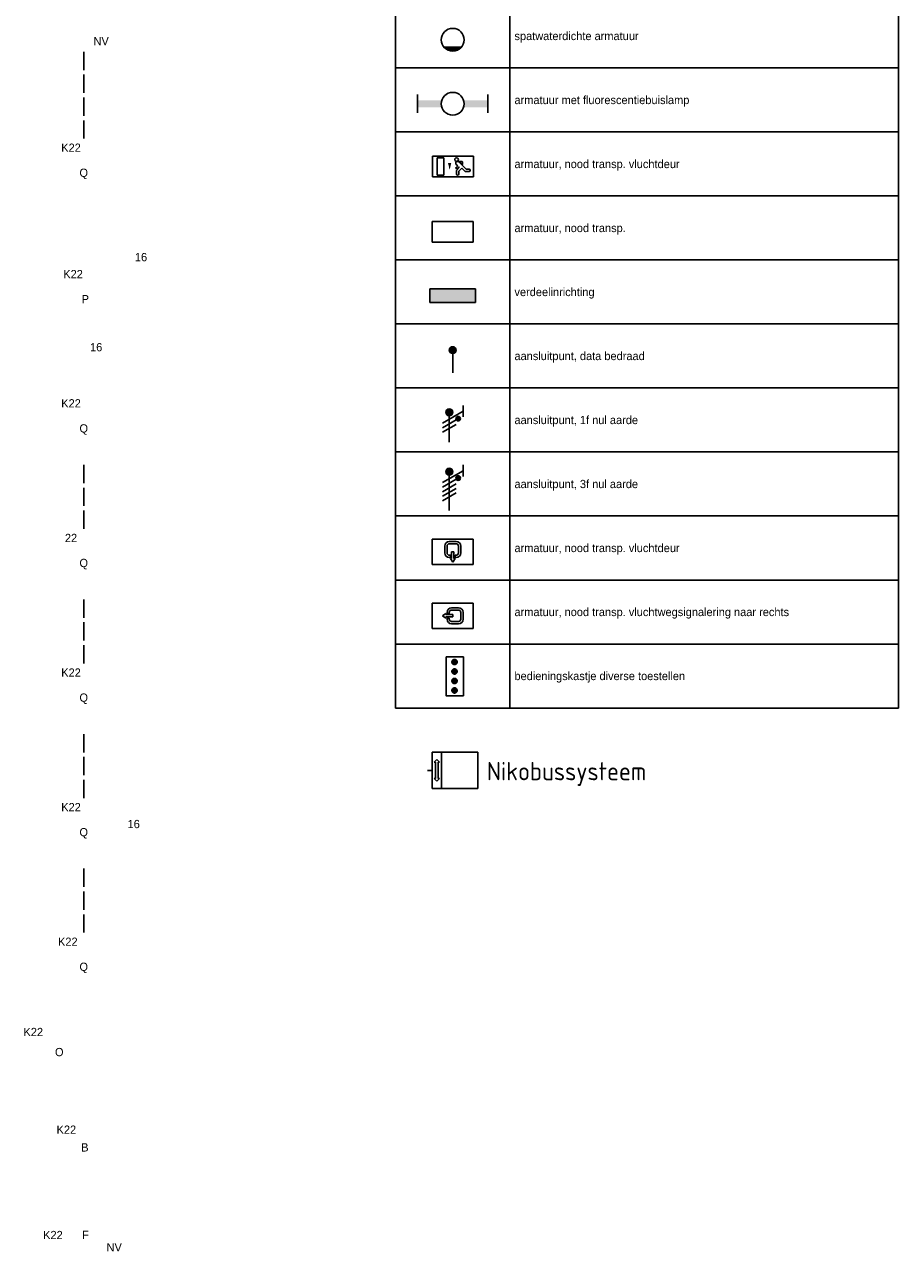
# Model space of a CAD drawing. Header units: millimetres. Extents: x -14827 to 133080, y -40284 to 77583.
# Tile 11 of 14: x 113963 to 133080, y 22041 to 48880. Entities that reach past the tile are written whole.
import ezdxf
from ezdxf.enums import TextEntityAlignment as Align
from ezdxf.xclip import XClip

# ---------------------------------------------------------------- set-up
doc = ezdxf.new("R2010")
doc.units = ezdxf.units.MM
doc.header["$LTSCALE"] = 100
doc.header["$XCLIPFRAME"] = 0
doc.linetypes.add('E_GOOT3', pattern=[5, 4, -1])
for name, color, linetype in [('EL6222--', 130, 'Continuous'), ('EL6222--_BUS', 3, 'Continuous'), ('EL6311--', 130, 'Continuous'), ('EL6312--', 130, 'Continuous'), ('EL6350--', 130, 'Continuous'), ('ET63----_LICHTINST', 7, 'Continuous')]:
    doc.layers.add(name, color=color, linetype=linetype)
doc.styles.add('BURO-018', font='BUROFONT', dxfattribs={"height": 180})
doc.styles.add('ISO', font='isocp.shx', dxfattribs={"height": 3})

# ---------------------------------------------------------------- blocks, each defined once
blk = doc.blocks.new('1115C3A')
at = {"color": 0, "linetype": 'Continuous'}
for p, q in [((-4.5, 5.5), (4.5, 5.5)), ((-4.5, 1), (-4.5, 5.5)), ((4.5, 1), (4.5, 5.5)), ((4.5, 1), (-4.5, 1))]:
    blk.add_line(p, q, dxfattribs=at)
at = {"color": 0, "linetype": 'Continuous', "style": 'BURO-018'}
for tag, p in [('E_GKAST', (0, 15.17)), ('E_GROEP', (0, 12.17)), ('E_SGROEP', (4.5, 12.17)), ('E_ARMCODE', (0, 8))]:
    blk.add_attdef(tag, text='', height=1.8, dxfattribs=at).set_placement(p, align=Align.MIDDLE)
blk = doc.blocks.new('1115B61240')
at = {"color": 0}
for p, q in [((-6.2, 2), (-6.2, -2)), ((6.2, 2), (6.2, -2))]:
    blk.add_line(p, q, dxfattribs=at)
at = {"color": 0, "linetype": 'Continuous'}
blk.add_circle((0, 0), 2.5, dxfattribs=at)
at = {"color": 0}
for points in [[(-2.5, 0.75), (-6.2, 0.75), (-2.5, -0.75), (-6.2, -0.75)], [(2.5, 0.75), (6.2, 0.75), (2.5, -0.75), (6.2, -0.75)]]:
    blk.add_solid(points, dxfattribs=at)
at = {"color": 0, "linetype": 'Continuous', "style": 'BURO-018'}
for tag, p in [('E_GKAST', (0, 8)), ('E_GROEP', (0, 5)), ('E_SGROEP', (4.5, 5)), ('E_ARMCODE', (0, 0)), ('E_SLET', (4.5, -3))]:
    blk.add_attdef(tag, text='', height=1.8, dxfattribs=at).set_placement(p, align=Align.MIDDLE)
blk = doc.blocks.new('1115B61540')
at = {"color": 0}
for p, q in [((-7.7, 2), (-7.7, -2)), ((7.7, 2), (7.7, -2))]:
    blk.add_line(p, q, dxfattribs=at)
at = {"color": 0, "linetype": 'Continuous'}
blk.add_circle((0, 0), 2.5, dxfattribs=at)
at = {"color": 0}
for points in [[(-2.5, 0.75), (-7.7, 0.75), (-2.5, -0.75), (-7.7, -0.75)], [(2.5, 0.75), (7.7, 0.75), (2.5, -0.75), (7.7, -0.75)]]:
    blk.add_solid(points, dxfattribs=at)
at = {"color": 0, "linetype": 'Continuous', "style": 'BURO-018'}
for tag, p in [('E_GKAST', (0, 8)), ('E_GROEP', (0, 5)), ('E_SGROEP', (4.5, 5)), ('E_ARMCODE', (0, 0)), ('E_SLET', (4.5, -3))]:
    blk.add_attdef(tag, text='', height=1.8, dxfattribs=at).set_placement(p, align=Align.MIDDLE)
blk = doc.blocks.new('111304A')
at = {"color": 0, "linetype": 'Continuous'}
for p, q in [((-1.5, 3), (1.5, 3)), ((0, 1), (0, 4.5))]:
    blk.add_line(p, q, dxfattribs=at)
for centre in [(0, 6), (0, 4.5)]:
    blk.add_arc(centre, 1.5, 180, 0, dxfattribs=at)
at = {"color": 0, "linetype": 'Continuous', "style": 'BURO-018'}
for tag, p in [('E_GKAST', (0, 11.5)), ('E_GROEP', (0, 8.5)), ('E_SGROEP', (4.5, 8.5))]:
    blk.add_attdef(tag, text='', height=1.8, dxfattribs=at).set_placement(p, align=Align.MIDDLE)
at = {"color": 0, "linetype": 'Continuous', "style": 'BURO-018', "flags": 1}
for tag, p in [('E_VERMCODE', (13, 8.5)), ('E_MATCODE', (0, 0))]:
    blk.add_attdef(tag, text='', height=1.8, dxfattribs=at).set_placement(p, align=Align.MIDDLE)
blk = doc.blocks.new('111304')
at = {"color": 0, "linetype": 'Continuous'}
for p, q in [((-1.5, 4.5), (1.5, 4.5)), ((0, 1), (0, 4.5))]:
    blk.add_line(p, q, dxfattribs=at)
blk.add_arc((0, 6), 1.5, 180, 0, dxfattribs=at)
at = {"color": 0, "linetype": 'Continuous', "style": 'BURO-018'}
for tag, p in [('E_GKAST', (0, 11.5)), ('E_GROEP', (0, 8.5)), ('E_SGROEP', (4.5, 8.5))]:
    blk.add_attdef(tag, text='', height=1.8, dxfattribs=at).set_placement(p, align=Align.MIDDLE)
at = {"color": 0, "linetype": 'Continuous', "style": 'BURO-018', "flags": 1}
for tag, p in [('E_VERMCODE', (13, 8.5)), ('E_MATCODE', (0, 0))]:
    blk.add_attdef(tag, text='', height=1.8, dxfattribs=at).set_placement(p, align=Align.MIDDLE)
blk = doc.blocks.new('E00163')
at = {"color": 0, "linetype": 'Continuous'}
for p, q in [((-4.5, 1), (-4.5, 6.5)), ((4.5, 6.5), (-4.5, 6.5)), ((-0.75, 6), (0.75, 6)), ((0.75, 5.5), (-0.75, 5.5)), ((4.5, 1), (4.5, 6.5)), ((-1.75, 3.5), (-1.75, 5)), ((-1.25, 5), (-1.25, 3.5)), ((-0.75, 3), (-0.5, 3)), ((-0.5, 2.5), (-0.5, 3)), ((-0.25, 3.75), (0.25, 3.75)), ((-0.25, 3.75), (-0.25, 2.25)), ((0.25, 3.75), (0.25, 2.25)), ((0.5, 2.5), (0.5, 3)), ((0.5, 3), (0.75, 3)), ((1.25, 3.5), (1.25, 5)), ((1.75, 5), (1.75, 3.5)), ((4.5, 1), (-4.5, 1)), ((-0.5, 2.5), (-0.75, 2.5)), ((-0.5, 2.25), (-0.25, 2.25)), ((0, 1.5), (-0.5, 2.25)), ((0.5, 2.25), (0, 1.5)), ((0.25, 2.25), (0.5, 2.25)), ((0.75, 2.5), (0.5, 2.5))]:
    blk.add_line(p, q, dxfattribs=at)
for centre, radius, start, end in [((-0.75, 5), 1, 90, 180), ((-0.75, 5), 0.5, 90, 180), ((0.75, 5), 1, 0, 90), ((0.75, 5), 0.5, 0, 90), ((-0.75, 3.5), 1, 180, 270), ((-0.75, 3.5), 0.5, 180, 270), ((0.75, 3.5), 0.5, 270, 0), ((0.75, 3.5), 1, 270, 0)]:
    blk.add_arc(centre, radius, start, end, dxfattribs=at)
at = {"color": 0, "linetype": 'Continuous', "style": 'BURO-018'}
for tag, p in [('E_GKAST', (0, 16.17)), ('E_GROEP', (0, 13.17)), ('E_SGROEP', (4.5, 13.17)), ('E_ARMCODE', (0, 9))]:
    blk.add_attdef(tag, text='', height=1.8, dxfattribs=at).set_placement(p, align=Align.MIDDLE)
blk = doc.blocks.new('EIBA029B')
at = {"color": 0, "linetype": 'Continuous'}
for p, q in [((-5.99, 8), (-4, 8)), ((-5.99, 0), (-5.99, 8)), ((-5.57, 5.81), (-4.99, 6.38)), ((-5.57, 5.81), (-5.27, 5.81)), ((-5.27, 5.81), (-5.27, 2.19)), ((-4.42, 5.81), (-4.99, 6.38)), ((-4.72, 5.81), (-4.72, 2.19)), ((-4.72, 5.81), (-4.42, 5.81)), ((-4, 8), (4, 8)), ((-4, 0), (-4, 8)), ((4, 8), (4, 0)), ((-7.01, 4), (-5.99, 4)), ((-4, 0), (-5.99, 0)), ((-5.57, 2.19), (-4.99, 1.62)), ((-5.57, 2.19), (-5.27, 2.19)), ((-4.42, 2.19), (-4.99, 1.62)), ((-4.72, 2.19), (-4.42, 2.19)), ((4, 0), (-4, 0))]:
    blk.add_line(p, q, dxfattribs=at)
at = {"color": 0, "linetype": 'Continuous', "style": 'BURO-018'}
blk.add_attdef('E_TEXT1', text='', height=1.8, dxfattribs=at).set_placement((0, -2), align=Align.MIDDLE)
blk = doc.blocks.new('TABEL2REGEL')
at = {"layer": 'EL6311--', "color": 1, "linetype": 'E_GOOT3', "style": 'BURO-018'}
for tag, p in [('KOLOM_1', (100, 0)), ('KOLOM_2', (2600, 0))]:
    blk.add_attdef(tag, p, '', height=180, dxfattribs=at)
blk = doc.blocks.new('1115B6WD')
at = {"color": 0, "linetype": 'Continuous'}
for p, q in [((1.88, -1.65), (-1.88, -1.65)), ((1.68, -1.85), (-1.68, -1.85)), ((1.43, -2.05), (-1.43, -2.05)), ((1.09, -2.25), (-1.09, -2.25)), ((0.5, -2.45), (-0.5, -2.45))]:
    blk.add_line(p, q, dxfattribs=at)
blk = doc.blocks.new('TABEL2LS9')
at = {"color": 0, "linetype": 'Continuous'}
blk.add_circle((0, 0), 2.5, dxfattribs=at)
at = {"color": 0, "linetype": 'E_GOOT3', "zscale": 100}
blk.add_blockref('1115B6WD', (0, 0), dxfattribs=at)
blk = doc.blocks.new('TABEL2LS10')
at = {"color": 0}
for p, q in [((-7.7, 2), (-7.7, -2)), ((7.7, 2), (7.7, -2))]:
    blk.add_line(p, q, dxfattribs=at)
at = {"color": 0, "linetype": 'Continuous'}
blk.add_circle((0, 0), 2.5, dxfattribs=at)
at = {"color": 0}
for points in [[(-2.5, 0.75), (-7.7, 0.75), (-2.5, -0.75), (-7.7, -0.75)], [(2.5, 0.75), (7.7, 0.75), (2.5, -0.75), (7.7, -0.75)]]:
    blk.add_solid(points, dxfattribs=at)
blk = doc.blocks.new('TABEL2LS11')
at = {"color": 0, "linetype": 'Continuous'}
for p, q in [((-4.5, 5.5), (4.5, 5.5)), ((-4.5, 1), (-4.5, 5.5)), ((4.5, 1), (4.5, 5.5)), ((-2.68, 4.35), (-3.52, 4.35)), ((-2.88, 3.87), (-3.52, 3.87)), ((-1.27, 2.26), (-2.88, 3.87)), ((-1.94, 3.61), (-2.68, 4.35)), ((-1.94, 2.93), (-2.04, 2.83)), ((-2.04, 2.83), (-2.04, 2.34)), ((-1.24, 4.31), (-1.94, 3.61)), ((-1.71, 2.7), (-1.72, 2.7)), ((-1.72, 2.7), (-1.72, 2.46)), ((-1.37, 3.5), (-0.76, 4.11)), ((-1.23, 3.35), (-1.37, 3.5)), ((-1.24, 4.31), (-1.24, 4.91)), ((-0.87, 3.71), (-1.23, 3.35)), ((-0.65, 3.49), (-1.01, 3.13)), ((-0.71, 2.83), (-1.01, 3.13)), ((-0.76, 4.11), (-0.76, 4.91)), ((2, 5.15), (3.5, 5.15)), ((2, 1.35), (2, 5.15)), ((3.5, 5.15), (3.5, 1.35)), ((4.5, 1), (-4.5, 1)), ((-0.99, 2.14), (-1.84, 2.14)), ((-1.47, 2.46), (-1.72, 2.46)), ((2, 1.35), (3.5, 1.35))]:
    blk.add_line(p, q, dxfattribs=at)
blk.add_lwpolyline([(0.75, 4, 0, 0.7, 0), (0.75, 2.5, 0.7, 0.7, 0)], format="xyseb", dxfattribs=at)
blk.add_circle((-0.76, 1.75), 0.4, dxfattribs=at)
for centre, radius, start, end in [((-3.52, 4.11), 0.24, 90, 270), ((-0.99, 2.54), 0.4, 225, 45), ((-1, 4.91), 0.24, 0, 180), ((-0.76, 3.6), 0.16, 315, 135), ((-1.84, 2.34), 0.2, 180, 270)]:
    blk.add_arc(centre, radius, start, end, dxfattribs=at)
blk = doc.blocks.new('TABEL2LS12')
at = {"color": 0, "linetype": 'Continuous'}
for p, q in [((-4.5, 5.5), (4.5, 5.5)), ((-4.5, 1), (-4.5, 5.5)), ((4.5, 1), (4.5, 5.5)), ((4.5, 1), (-4.5, 1))]:
    blk.add_line(p, q, dxfattribs=at)
blk = doc.blocks.new('TABEL2LS13')
at = {"color": 0, "linetype": 'Continuous'}
for p, q in [((-5, 4), (-5, 1)), ((5, 4), (-5, 4)), ((5, 1), (5, 4)), ((-5, 1), (5, 1))]:
    blk.add_line(p, q, dxfattribs=at)
blk.add_solid([(-5, 4), (-5, 1), (5, 4), (5, 1)], dxfattribs=at)
blk = doc.blocks.new('TABEL2LS14')
at = {"color": 0, "linetype": 'Continuous'}
blk.add_line((0, 6), (0, 1), dxfattribs=at)
at = {"color": 0, "const_width": 0.75}
blk.add_lwpolyline([(-0.375, 6, 1), (0.375, 6, 1)], format="xyb", close=True, dxfattribs=at)
at = {"color": 0, "linetype": 'Continuous'}
blk.add_circle((0, 6), 0.75, dxfattribs=at)
blk = doc.blocks.new('TABEL2LS15')
at = {"color": 0, "linetype": 'Continuous'}
for p, q in [((-3, 6.48), (-3, 8.98)), ((-3, 7.73), (1.5, 5.13)), ((1.5, 4.13), (-1.5, 5.87)), ((0, 7.5), (0, 1)), ((1.5, 3.13), (-1.5, 4.87))]:
    blk.add_line(p, q, dxfattribs=at)
at = {"color": 0, "const_width": 0.75}
blk.add_lwpolyline([(-0.38, 7.5, 1), (0.38, 7.5, 1)], format="xyb", close=True, dxfattribs=at)
at = {"color": 0, "linetype": 'Continuous', "const_width": 0.5}
blk.add_lwpolyline([(-2.18, 6.12, 1), (-1.68, 6.12, 1)], format="xyb", close=True, dxfattribs=at)
at = {"color": 0, "linetype": 'Continuous'}
for centre, radius in [((0, 7.5), 0.75), ((-1.93, 6.12), 0.5)]:
    blk.add_circle(centre, radius, dxfattribs=at)
blk = doc.blocks.new('TABEL2LS16')
at = {"color": 0, "linetype": 'Continuous'}
for p, q in [((-3, 10.98), (-3, 8.48)), ((-3, 9.73), (1.5, 7.13)), ((0, 9.5), (0, 1)), ((1.5, 6.13), (-1.5, 7.87)), ((1.5, 5.13), (-1.5, 6.87)), ((1.5, 4.13), (-1.5, 5.87)), ((1.5, 3.13), (-1.5, 4.87))]:
    blk.add_line(p, q, dxfattribs=at)
at = {"color": 0, "linetype": 'Continuous', "const_width": 0.5}
blk.add_lwpolyline([(-1.68, 8.12, 1), (-2.18, 8.12, 1)], format="xyb", close=True, dxfattribs=at)
at = {"color": 0, "const_width": 0.75}
blk.add_lwpolyline([(-0.38, 9.5, 1), (0.38, 9.5, 1)], format="xyb", close=True, dxfattribs=at)
at = {"color": 0, "linetype": 'Continuous'}
for centre, radius in [((-1.93, 8.12), 0.5), ((0, 9.5), 0.75)]:
    blk.add_circle(centre, radius, dxfattribs=at)
blk = doc.blocks.new('TABEL2LS17')
at = {"color": 0, "linetype": 'Continuous'}
for p, q in [((-4.5, 1), (-4.5, 6.5)), ((4.5, 6.5), (-4.5, 6.5)), ((-0.75, 6), (0.75, 6)), ((0.75, 5.5), (-0.75, 5.5)), ((4.5, 1), (4.5, 6.5)), ((-1.75, 3.5), (-1.75, 5)), ((-1.25, 5), (-1.25, 3.5)), ((-0.75, 3), (-0.5, 3)), ((-0.5, 2.5), (-0.5, 3)), ((-0.25, 3.75), (0.25, 3.75)), ((-0.25, 3.75), (-0.25, 2.25)), ((0.25, 3.75), (0.25, 2.25)), ((0.5, 2.5), (0.5, 3)), ((0.5, 3), (0.75, 3)), ((1.25, 3.5), (1.25, 5)), ((1.75, 5), (1.75, 3.5)), ((4.5, 1), (-4.5, 1)), ((-0.5, 2.5), (-0.75, 2.5)), ((-0.5, 2.25), (-0.25, 2.25)), ((0, 1.5), (-0.5, 2.25)), ((0.5, 2.25), (0, 1.5)), ((0.25, 2.25), (0.5, 2.25)), ((0.75, 2.5), (0.5, 2.5))]:
    blk.add_line(p, q, dxfattribs=at)
for centre, radius, start, end in [((-0.75, 5), 1, 90, 180), ((-0.75, 5), 0.5, 90, 180), ((0.75, 5), 1, 0, 90), ((0.75, 5), 0.5, 0, 90), ((-0.75, 3.5), 1, 180, 270), ((-0.75, 3.5), 0.5, 180, 270), ((0.75, 3.5), 0.5, 270, 0), ((0.75, 3.5), 1, 270, 0)]:
    blk.add_arc(centre, radius, start, end, dxfattribs=at)
blk = doc.blocks.new('TABEL2LS18')
at = {"color": 0, "linetype": 'Continuous'}
for p, q in [((-4.5, 1), (-4.5, 6.5)), ((4.5, 6.5), (-4.5, 6.5)), ((-0.25, 5.5), (1.25, 5.5)), ((4.5, 1), (4.5, 6.5)), ((-2.25, 3.75), (-1.5, 4.25)), ((-1.5, 3.25), (-2.25, 3.75)), ((-1.5, 4.25), (-1.5, 4)), ((0, 4), (-1.5, 4)), ((0, 3.5), (-1.5, 3.5)), ((-1.5, 3.5), (-1.5, 3.25)), ((-1.25, 4.25), (-1.25, 4.5)), ((-1.25, 4.25), (-0.75, 4.25)), ((-1.25, 3), (-1.25, 3.25)), ((-1.25, 3.25), (-0.75, 3.25)), ((-0.75, 4.5), (-0.75, 4.25)), ((-0.75, 3.25), (-0.75, 3)), ((1.25, 5), (-0.25, 5)), ((0, 4), (0, 3.5)), ((1.75, 3), (1.75, 4.5)), ((2.25, 4.5), (2.25, 3)), ((4.5, 1), (-4.5, 1)), ((-0.25, 2.5), (1.25, 2.5)), ((1.25, 2), (-0.25, 2))]:
    blk.add_line(p, q, dxfattribs=at)
for centre, radius, start, end in [((-0.25, 4.5), 1, 90, 180), ((1.25, 4.5), 1, 0, 90), ((-0.25, 3), 1, 180, 270), ((-0.25, 4.5), 0.5, 90, 180), ((-0.25, 3), 0.5, 180, 270), ((1.25, 4.5), 0.5, 0, 90), ((1.25, 3), 0.5, 270, 0), ((1.25, 3), 1, 270, 0)]:
    blk.add_arc(centre, radius, start, end, dxfattribs=at)

msp = doc.modelspace()

# ---------------------------------------------------------------- hatches: boundary and pattern name
at = {"layer": 'EL6311--', "linetype": 'E_GOOT3'}
h = msp.add_hatch(color=256, dxfattribs=at)
edge = h.paths.add_edge_path()
edge.add_arc((123369, 34935), 56.6, 0, 360)
h = msp.add_hatch(color=256, dxfattribs=at)
edge = h.paths.add_edge_path()
edge.add_arc((123369, 34728), 56.6, 0, 360)
h = msp.add_hatch(color=256, dxfattribs=at)
edge = h.paths.add_edge_path()
edge.add_arc((123369, 34521), 56.6, 0, 360)
h = msp.add_hatch(color=256, dxfattribs=at)
edge = h.paths.add_edge_path()
edge.add_arc((123369, 34313), 56.6, 0, 360)

# ---------------------------------------------------------------- linework, layer by layer
at = {"layer": 'EL6311--'}
for p, q in [((122080, 61929), (122080, 33929)), ((124580, 61929), (124580, 33929)), ((133080, 61929), (133080, 33929)), ((122080, 47929), (133080, 47929)), ((122080, 46529), (133080, 46529)), ((122080, 45129), (133080, 45129)), ((122080, 43729), (133080, 43729)), ((122080, 42329), (133080, 42329)), ((122080, 40929), (133080, 40929)), ((122080, 39529), (133080, 39529)), ((122080, 38129), (133080, 38129)), ((122080, 36729), (133080, 36729)), ((122080, 35329), (133080, 35329)), ((122080, 33929), (133080, 33929))]:
    msp.add_line(p, q, dxfattribs=at)
msp.add_lwpolyline([(123183, 35047), (123565, 35047), (123565, 34197), (123183, 34197)], close=True, dxfattribs=at)
at = {"layer": 'EL6311--', "linetype": 'E_GOOT3'}
for centre in [(123369, 34935), (123369, 34728), (123369, 34521), (123369, 34313)]:
    msp.add_circle(centre, 56.6, dxfattribs=at)
at = {"layer": 'EL6312--', "color": 1, "linetype": 'E_GOOT3'}
for p, q in [((115258, 46384), (115258, 48305)), ((115258, 37848), (115258, 39252)), ((115258, 34903), (115258, 36308)), ((115258, 31959), (115258, 33363)), ((115258, 29015), (115258, 30419))]:
    msp.add_line(p, q, dxfattribs=at)

# ---------------------------------------------------------------- block references
at = {"layer": 'EL6222--'}
ref = msp.add_blockref('111304A', (116511, 44563), dxfattribs=dict(at, xscale=100, yscale=100, zscale=100, rotation=180))
XClip(ref).set_block_clipping_path([(449.1133694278, -97.488810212), (1134.6370659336, 415.5887876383)])
ref.add_attrib('E_GROEP', '16', dxfattribs={"layer": '0', "color": 7, "linetype": 'Continuous', "height": 180, "style": 'BURO-018'}).set_placement((116511, 43792), align=Align.MIDDLE)
ref = msp.add_blockref('111304A', (115530, 41182), dxfattribs=dict(at, xscale=-100, yscale=100, zscale=100))
XClip(ref).set_block_clipping_path([(439.2985444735, -381.7846295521), (1124.8222409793, 131.2929682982)])
ref.add_attrib('E_GROEP', '16', dxfattribs={"layer": '0', "color": 7, "linetype": 'Continuous', "height": 180, "style": 'BURO-018'}).set_placement((115530, 41822), align=Align.MIDDLE)
ref = msp.add_blockref('111304', (117069, 31391), dxfattribs=dict(at, xscale=100, yscale=100, zscale=100, rotation=90))
XClip(ref).set_block_clipping_path([(-283.8742720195, 454.694057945), (229.2033258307, 1140.2177544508)])
ref.add_attrib('E_GROEP', '16', dxfattribs={"layer": '0', "color": 7, "linetype": 'Continuous', "height": 180, "style": 'BURO-018'}).set_placement((116351, 31391), align=Align.MIDDLE)
at = {"layer": 'EL6222--_BUS', "linetype": 'E_GOOT3', "xscale": 100, "yscale": 100, "zscale": 100}
msp.add_blockref('EIBA029B', (123481, 32165), dxfattribs=at)
at = {"layer": 'EL6311--', "linetype": 'E_GOOT3', "yscale": 100}
for name, p, xscale, zscale in [('TABEL2LS9', (123330, 48546), -100, 100), ('TABEL2LS10', (123330, 47146), 100, 100), ('TABEL2LS12', (123330, 44021), 100, 100), ('TABEL2LS13', (123330, 42696), 100, 99.99999999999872), ('TABEL2LS14', (123330, 41158), 100, 100), ('TABEL2LS15', (123255, 39647), -100, 100), ('TABEL2LS16', (123255, 38147), -100, 100), ('TABEL2LS17', (123330, 36971), 100, 100), ('TABEL2LS18', (123330, 35571), 100, 100)]:
    msp.add_blockref(name, p, dxfattribs=dict(at, xscale=xscale, zscale=zscale))
at = {"layer": 'EL6311--', "linetype": 'E_GOOT3'}
for p, values in [((122080, 48539), {'KOLOM_2': 'spatwaterdichte armatuur'}), ((122080, 47139), {'KOLOM_2': 'armatuur met fluorescentiebuislamp'}), ((122080, 45739), {'KOLOM_2': 'armatuur, nood transp. vluchtdeur'}), ((122080, 44339), {'KOLOM_2': 'armatuur, nood transp.'}), ((122080, 42939), {'KOLOM_2': 'verdeelinrichting'}), ((122080, 41539), {'KOLOM_2': 'aansluitpunt, data bedraad'}), ((122080, 40139), {'KOLOM_2': 'aansluitpunt, 1f nul aarde'}), ((122080, 38739), {'KOLOM_2': 'aansluitpunt, 3f nul aarde'}), ((122080, 37339), {'KOLOM_2': 'armatuur, nood transp. vluchtdeur'}), ((122080, 35939), {'KOLOM_2': 'armatuur, nood transp. vluchtwegsignalering naar rechts'}), ((122080, 34539), {'KOLOM_2': 'bedieningskastje diverse toestellen'})]:
    msp.add_blockref('TABEL2REGEL', p, dxfattribs=at).add_auto_attribs(values)
at = {"layer": 'EL6311--', "linetype": 'E_GOOT3', "xscale": 100, "yscale": 100, "zscale": 100, "rotation": 180}
msp.add_blockref('TABEL2LS11', (123337, 46100), dxfattribs=at)
at = {"layer": 'EL6311--'}
ref = msp.add_blockref('1115B61540', (115292, 42873), dxfattribs=dict(at, xscale=100, yscale=100, zscale=100, rotation=90))
XClip(ref).set_block_clipping_path([(-398.6867085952, 436.9231441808), (114.3908892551, 1122.4468406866)])
ref.add_attrib('E_ARMCODE', 'P', dxfattribs={"layer": '0', "color": 7, "linetype": 'Continuous', "height": 180, "style": 'BURO-018'}).set_placement((115292, 42873), align=Align.MIDDLE)
ref.add_attrib('E_GROEP', 'K22', dxfattribs={"layer": '0', "color": 7, "linetype": 'Continuous', "height": 180, "style": 'BURO-018'}).set_placement((115025, 43422), align=Align.MIDDLE)
ref = msp.add_blockref('1115B61240', (115283, 24317), dxfattribs=dict(at, xscale=100, yscale=100, zscale=100))
XClip(ref).set_block_clipping_path([(-1122.3567351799, -213.1263199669), (-436.8330386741, 299.9512778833)])
ref.add_attrib('E_ARMCODE', 'B', dxfattribs={"layer": '0', "color": 7, "linetype": 'Continuous', "height": 180, "style": 'BURO-018'}).set_placement((115283, 24317), align=Align.MIDDLE)
ref.add_attrib('E_GROEP', 'K22', dxfattribs={"layer": '0', "color": 7, "linetype": 'Continuous', "height": 180, "style": 'BURO-018'}).set_placement((114878, 24707), align=Align.MIDDLE)
at = {"layer": 'EL6312--', "linetype": 'E_GOOT3'}
ref = msp.add_blockref('1115B61540', (115258, 45614), dxfattribs=dict(at, xscale=100, yscale=100, zscale=100, rotation=90))
XClip(ref).set_block_clipping_path([(-426.0977565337, 436.5784820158), (86.9798413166, 1122.1021785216)])
ref.add_attrib('E_ARMCODE', 'Q', dxfattribs={"layer": '0', "color": 7, "linetype": 'Continuous', "height": 180, "style": 'BURO-018'}).set_placement((115258, 45614), align=Align.MIDDLE)
ref.add_attrib('E_GROEP', 'K22', dxfattribs={"layer": '0', "color": 7, "linetype": 'Continuous', "height": 180, "style": 'BURO-018'}).set_placement((114980, 46187), align=Align.MIDDLE)
ref = msp.add_blockref('1115B61540', (115258, 40022), dxfattribs=dict(at, xscale=100, yscale=100, zscale=100, rotation=90))
XClip(ref).set_block_clipping_path([(-370.1783763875, 436.5784820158), (142.8992214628, 1122.1021785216)])
ref.add_attrib('E_ARMCODE', 'Q', dxfattribs={"layer": '0', "color": 7, "linetype": 'Continuous', "height": 180, "style": 'BURO-018'}).set_placement((115258, 40022), align=Align.MIDDLE)
ref.add_attrib('E_GROEP', 'K22', dxfattribs={"layer": '0', "color": 7, "linetype": 'Continuous', "height": 180, "style": 'BURO-018'}).set_placement((114980, 40595), align=Align.MIDDLE)
ref = msp.add_blockref('1115B61540', (115258, 37078), dxfattribs=dict(at, xscale=100, yscale=100, zscale=100, rotation=90))
XClip(ref).set_block_clipping_path([(-340.7355420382, 436.5784820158), (172.3420558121, 1122.1021785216)])
ref.add_attrib('E_ARMCODE', 'Q', dxfattribs={"layer": '0', "color": 7, "linetype": 'Continuous', "height": 180, "style": 'BURO-018'}).set_placement((115258, 37078), align=Align.MIDDLE)
ref.add_attrib('E_GROEP', '22', dxfattribs={"layer": '0', "color": 7, "linetype": 'Continuous', "height": 180, "style": 'BURO-018'}).set_placement((114980, 37650), align=Align.MIDDLE)
ref = msp.add_blockref('1115B61540', (115258, 34133), dxfattribs=dict(at, xscale=100, yscale=100, zscale=100, rotation=90))
XClip(ref).set_block_clipping_path([(-311.2927076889, 436.5784820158), (201.7848901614, 1122.1021785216)])
ref.add_attrib('E_ARMCODE', 'Q', dxfattribs={"layer": '0', "color": 7, "linetype": 'Continuous', "height": 180, "style": 'BURO-018'}).set_placement((115258, 34133), align=Align.MIDDLE)
ref.add_attrib('E_GROEP', 'K22', dxfattribs={"layer": '0', "color": 7, "linetype": 'Continuous', "height": 180, "style": 'BURO-018'}).set_placement((114980, 34706), align=Align.MIDDLE)
ref = msp.add_blockref('1115B61540', (115258, 31189), dxfattribs=dict(at, xscale=100, yscale=100, zscale=100, rotation=90))
XClip(ref).set_block_clipping_path([(-281.8498733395, 436.5784820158), (231.2277245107, 1122.1021785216)])
ref.add_attrib('E_ARMCODE', 'Q', dxfattribs={"layer": '0', "color": 7, "linetype": 'Continuous', "height": 180, "style": 'BURO-018'}).set_placement((115258, 31189), align=Align.MIDDLE)
ref.add_attrib('E_GROEP', 'K22', dxfattribs={"layer": '0', "color": 7, "linetype": 'Continuous', "height": 180, "style": 'BURO-018'}).set_placement((114980, 31762), align=Align.MIDDLE)
ref = msp.add_blockref('1115B61540', (115258, 28245), dxfattribs=dict(at, xscale=100, yscale=100, zscale=100, rotation=90))
XClip(ref).set_block_clipping_path([(-252.4070389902, 436.5784820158), (260.67055886, 1122.1021785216)])
ref.add_attrib('E_ARMCODE', 'Q', dxfattribs={"layer": '0', "color": 7, "linetype": 'Continuous', "height": 180, "style": 'BURO-018'}).set_placement((115258, 28245), align=Align.MIDDLE)
ref.add_attrib('E_GROEP', 'K22', dxfattribs={"layer": '0', "color": 7, "linetype": 'Continuous', "height": 180, "style": 'BURO-018'}).set_placement((114910, 28818), align=Align.MIDDLE)
at = {"layer": 'EL6350--'}
ref = msp.add_blockref('E00163', (114164, 26804), dxfattribs=dict(at, xscale=100, yscale=100, zscale=100, rotation=180))
XClip(ref).set_block_clipping_path([(425.6460370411, -275.0782575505), (1111.169733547, 237.9993402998)])
ref.add_attrib('E_ARMCODE', 'O', dxfattribs={"layer": '0', "color": 7, "linetype": 'Continuous', "height": 180, "style": 'BURO-018'}).set_placement((114723, 26403), align=Align.MIDDLE)
ref.add_attrib('E_GROEP', 'K22', dxfattribs={"layer": '0', "color": 7, "linetype": 'Continuous', "height": 180, "style": 'BURO-018'}).set_placement((114154, 26843), align=Align.MIDDLE)
ref = msp.add_blockref('1115C3A', (115278, 22097), dxfattribs=dict(at, xscale=100, yscale=100, zscale=100))
XClip(ref).set_block_clipping_path([(-1122.3040951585, -190.9248963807), (-436.7803986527, 322.1527014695)])
ref.add_attrib('E_ARMCODE', 'F', dxfattribs={"layer": '0', "color": 7, "linetype": 'Continuous', "height": 180, "style": 'BURO-018'}).set_placement((115296, 22403), align=Align.MIDDLE)
ref.add_attrib('E_GROEP', 'K22', dxfattribs={"layer": '0', "color": 7, "linetype": 'Continuous', "height": 180, "style": 'BURO-018'}).set_placement((114584, 22402), align=Align.MIDDLE)

# ---------------------------------------------------------------- texts
at = {"layer": 'EL6350--', "color": 1, "style": 'BURO-018'}
for p in [(115472, 48427), (115757, 22041)]:
    msp.add_text('NV', height=180, dxfattribs=at).set_placement(p)
at = {"layer": 'ET63----_LICHTINST', "color": 2, "style": 'ISO'}
msp.add_text('Nikobussysteem', height=400, dxfattribs=at).set_placement((124076, 32347))

doc.saveas('drawing.dxf')
